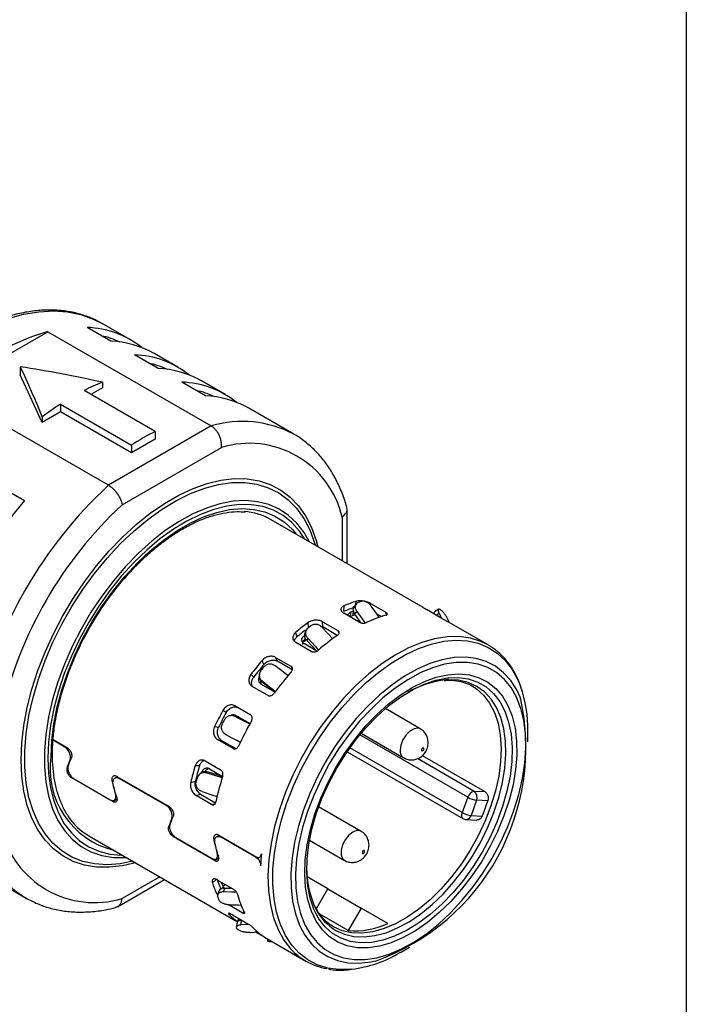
# Model space of a CAD drawing. Header units: millimetres. Extents: x 6 to 273, y 6 to 210.
# Tile 12 of 13: x 253 to 273, y 157 to 186. Entities that reach past the tile are written whole.
import ezdxf

# ---------------------------------------------------------------- set-up
doc = ezdxf.new("R2010")
doc.units = ezdxf.units.MM
doc.linetypes.add('SLD-Solid', pattern=[0])
doc.layers.add('TEXT', color=140, linetype='SLD-Solid', lineweight=25)

msp = doc.modelspace()

# ---------------------------------------------------------------- linework, layer by layer
for p, q in [((255.576, 177.094), (255.596, 177.083)), ((256.444, 176.593), (255.596, 177.083)), ((250.91, 175.066), (253.979, 176.838)), ((253.979, 176.838), (258.858, 174.021)), ((255.857, 176.555), (255.15, 176.963)), ((257.859, 175.777), (257.151, 176.185)), ((257.271, 175.739), (256.564, 176.147)), ((253.152, 175.789), (253.152, 175.544)), ((253.809, 174.127), (253.152, 175.544)), ((255.606, 175.326), (255.606, 175.164)), ((258.685, 174.922), (257.978, 175.33)), ((259.273, 174.96), (258.566, 175.368)), ((255.789, 172.249), (250.91, 175.066)), ((257.182, 173.857), (255.061, 175.082)), ((255.606, 175.164), (255.262, 174.966)), ((254.354, 174.442), (253.809, 174.127)), ((254.354, 174.674), (256.475, 173.449)), ((254.354, 174.674), (254.354, 174.442)), ((256.475, 173.217), (254.354, 174.442)), ((261.323, 173.776), (259.98, 174.552)), ((253.809, 174.289), (253.809, 174.127)), ((258.858, 174.021), (255.789, 172.249)), ((257.182, 173.857), (257.182, 173.625)), ((257.182, 173.625), (256.475, 173.217)), ((256.192, 171.666), (259.162, 173.38)), ((256.475, 173.449), (256.475, 173.217)), ((252.568, 172.207), (253.275, 171.799)), ((262.915, 169.913), (262.915, 171.543)), ((265.184, 168.603), (260.65, 171.221)), ((262.768, 171.298), (262.768, 169.998)), ((262.819, 168.646), (262.809, 168.477)), ((263.195, 168.709), (263.129, 168.624)), ((263.172, 168.679), (263.195, 168.786)), ((263.604, 168.679), (263.613, 168.722)), ((263.613, 168.722), (264.072, 168.456)), ((265.75, 168.275), (265.291, 168.541)), ((265.652, 168.553), (265.526, 168.468)), ((263.279, 168.16), (262.819, 168.425)), ((263.02, 168.456), (263.008, 168.327)), ((263.092, 168.358), (263.116, 168.492)), ((263.167, 168.373), (263.092, 168.358)), ((263.148, 168.401), (263.211, 168.482)), ((263.944, 168.328), (263.798, 168.413)), ((264.093, 168.382), (264.072, 168.456)), ((265.582, 168.372), (265.667, 168.429)), ((265.667, 168.429), (265.73, 168.287)), ((261.766, 167.995), (261.756, 168.151)), ((262.126, 168.042), (262.189, 168.017)), ((262.179, 168.174), (262.639, 167.909)), ((262.189, 168.017), (262.179, 168.174)), ((262.624, 167.766), (262.189, 168.017)), ((263.17, 168.223), (263.282, 168.208)), ((267.132, 167.479), (265.897, 168.192)), ((265.971, 168.149), (265.946, 168.207)), ((261.379, 167.856), (261.418, 167.722)), ((261.635, 167.755), (261.66, 167.65)), ((261.705, 167.926), (261.672, 167.862)), ((261.718, 167.609), (261.749, 167.669)), ((261.845, 167.289), (261.386, 167.554)), ((262.014, 167.293), (261.639, 167.51)), ((267.132, 167.479), (267.107, 167.493)), ((260.779, 167.109), (261.238, 166.844)), ((260.836, 166.993), (260.779, 167.109)), ((260.433, 166.899), (260.375, 167.015)), ((261.28, 166.737), (260.836, 166.993)), ((261.238, 166.844), (261.278, 166.794)), ((260.044, 166.603), (260.127, 166.519)), ((260.301, 166.603), (260.298, 166.573)), ((260.541, 165.976), (260.081, 166.241)), ((260.339, 166.342), (260.372, 166.383)), ((260.758, 166.069), (260.36, 166.298)), ((260.393, 166.358), (260.396, 166.387)), ((266.658, 166.251), (266.745, 166.197)), ((259.567, 165.663), (260.026, 165.398)), ((259.665, 165.603), (259.567, 165.663)), ((260.039, 165.387), (259.665, 165.603)), ((259.304, 165.464), (259.206, 165.525)), ((259.543, 165.358), (259.529, 165.362)), ((259.593, 165.338), (259.541, 165.353)), ((259.579, 165.342), (259.593, 165.338)), ((259.617, 165.367), (260.017, 165.136)), ((259.657, 165.305), (259.674, 165.336)), ((265.104, 164.975), (264.06, 165.578)), ((258.96, 165.045), (259.078, 165.021)), ((266.521, 162.93), (263.295, 164.793)), ((263.335, 164.841), (264.604, 164.109)), ((268.319, 164.589), (268.319, 164.902)), ((254.487, 164.432), (254.132, 164.637)), ((254.133, 164.654), (254.559, 164.408)), ((259.508, 164.387), (259.049, 164.652)), ((259.049, 164.652), (259.166, 164.628)), ((259.166, 164.628), (259.591, 164.383)), ((259.726, 164.57), (259.631, 164.625)), ((266.353, 162.474), (263, 164.409)), ((259.56, 164.374), (259.508, 164.387)), ((262.918, 164.291), (266.377, 162.294)), ((267.04, 163.09), (265.164, 164.173)), ((254.64, 164.055), (254.664, 164.066)), ((258.506, 163.868), (258.378, 163.866)), ((258.678, 164.018), (259.138, 163.752)), ((266.713, 163.106), (265.018, 164.085)), ((254.575, 163.812), (254.544, 163.797)), ((256.057, 163.543), (255.987, 163.509)), ((256.04, 163.554), (257.6, 162.653)), ((258.51, 163.623), (258.478, 163.584)), ((258.733, 163.655), (258.764, 163.692)), ((258.807, 163.781), (259.199, 163.555)), ((258.982, 163.614), (258.997, 163.671)), ((255.914, 162.802), (254.691, 163.507)), ((254.76, 163.482), (255.841, 162.858)), ((255.894, 163.404), (255.928, 163.42)), ((257.528, 162.677), (256.109, 163.496)), ((258.248, 163.376), (258.385, 163.416)), ((256.004, 163.036), (255.993, 163.03)), ((258.403, 162.984), (258.54, 163.024)), ((258.862, 162.719), (258.403, 162.984)), ((258.54, 163.024), (258.986, 162.767)), ((267.04, 163.09), (266.713, 163.106)), ((256.042, 162.863), (255.914, 162.802)), ((255.956, 162.841), (256.043, 162.882)), ((256.039, 162.88), (256.043, 162.878)), ((263.337, 161.913), (262.067, 162.645)), ((266.521, 162.93), (266.353, 162.474)), ((266.787, 162.842), (266.618, 162.386)), ((267.124, 162.825), (266.787, 162.842)), ((266.618, 162.386), (266.955, 162.369)), ((257.616, 162.057), (257.585, 162.042)), ((257.681, 162.3), (257.704, 162.311)), ((266.467, 162.268), (266.794, 162.251)), ((255.2, 161.781), (259.645, 159.215)), ((259.098, 161.788), (259.018, 161.75)), ((259.08, 161.798), (260.203, 161.15)), ((258.954, 161.046), (257.732, 161.752)), ((257.801, 161.727), (258.882, 161.103)), ((258.935, 161.649), (258.969, 161.665)), ((260.202, 161.134), (259.15, 161.741)), ((261.793, 161.649), (262.837, 161.047)), ((259.045, 161.28), (259.033, 161.275)), ((259.097, 161.115), (258.954, 161.046)), ((258.997, 161.085), (259.082, 161.126)), ((260.222, 161.143), (260.202, 161.134)), ((260.301, 161.14), (260.352, 161.164)), ((251.981, 160.695), (253.324, 159.92)), ((256.053, 159.658), (257.465, 160.473)), ((257.319, 160.558), (256.192, 159.908)), ((259.004, 160.476), (258.892, 160.379)), ((259.047, 160.459), (259.506, 160.194)), ((259.174, 160.346), (259.167, 160.39)), ((259.201, 160.371), (259.174, 160.346)), ((259.208, 160.26), (259.272, 160.329)), ((262.34, 160.199), (261.722, 160.557)), ((259.084, 160.129), (259.047, 160.011)), ((259.239, 160.204), (259.208, 160.26)), ((259.228, 160.106), (259.263, 160.217)), ((259.263, 160.217), (259.474, 160.213)), ((261.998, 159.605), (262.34, 160.199)), ((262.34, 160.199), (263.34, 159.622)), ((259.782, 159.479), (259.359, 159.723)), ((259.428, 159.451), (259.401, 159.415)), ((259.489, 159.421), (259.949, 159.155)), ((259.844, 159.5), (259.782, 159.479)), ((262.952, 158.948), (262.106, 159.437)), ((263.34, 159.622), (262.952, 158.948)), ((264.131, 159.165), (263.34, 159.622)), ((259.628, 159.192), (259.606, 159.048)), ((259.647, 159.219), (259.694, 159.302)), ((259.741, 159.116), (259.762, 159.253)), ((259.762, 159.253), (259.778, 159.254)), ((260.02, 158.894), (260.262, 158.911)), ((260.467, 158.741), (260.183, 158.906)), ((260.517, 158.712), (261.682, 158.039)), ((260.534, 158.702), (260.535, 158.641)), ((264.508, 158.299), (264.778, 158.456))]:
    msp.add_line(p, q)
at = {"flags": 128}
for points in [[(252.788, 177.228), (253.253, 177.357), (253.705, 177.433), (254.143, 177.458), (254.562, 177.429), (254.96, 177.348), (255.333, 177.216), (255.576, 177.094)], [(253.179, 164.047), (253.199, 164.552), (253.26, 165.077), (253.361, 165.616), (253.501, 166.164), (253.679, 166.716), (253.893, 167.268), (254.141, 167.814), (254.421, 168.349), (254.731, 168.869), (255.068, 169.369), (255.428, 169.844), (255.808, 170.291), (256.206, 170.704), (256.617, 171.08), (257.037, 171.416), (257.463, 171.709), (257.891, 171.957), (258.317, 172.156), (258.738, 172.305), (259.149, 172.403), (259.546, 172.448), (259.927, 172.441), (260.287, 172.382), (260.623, 172.271), (260.933, 172.108), (261.213, 171.897), (261.462, 171.637), (261.676, 171.333), (261.854, 170.986), (261.994, 170.599), (262.043, 170.416)], [(256.52, 161.019), (256.14, 160.944), (255.748, 160.915), (255.374, 160.939), (255.022, 161.016), (254.696, 161.146), (254.397, 161.327), (254.129, 161.557), (253.895, 161.835), (253.697, 162.157), (253.535, 162.521), (253.413, 162.924), (253.331, 163.361), (253.29, 163.828), (253.29, 164.322), (253.331, 164.837), (253.413, 165.369), (253.535, 165.912), (253.697, 166.463), (253.895, 167.014), (254.129, 167.563), (254.397, 168.102), (254.696, 168.627), (255.022, 169.134), (255.374, 169.618), (255.748, 170.073), (256.14, 170.497), (256.546, 170.884), (256.964, 171.231), (257.388, 171.536), (257.815, 171.795), (258.242, 172.005), (258.663, 172.165), (259.075, 172.273), (259.475, 172.329), (259.858, 172.332), (260.221, 172.281), (260.561, 172.177), (260.874, 172.022), (261.157, 171.816), (261.409, 171.562), (261.625, 171.261), (261.805, 170.918), (261.947, 170.534), (261.969, 170.459)], [(261.779, 170.569), (261.629, 170.835), (261.414, 171.117), (261.165, 171.352), (260.885, 171.539), (260.576, 171.676), (260.242, 171.76), (259.885, 171.792), (259.509, 171.771), (259.119, 171.697), (258.717, 171.571), (258.309, 171.394), (257.897, 171.169), (257.486, 170.896), (257.08, 170.579), (256.684, 170.221), (256.3, 169.826), (255.934, 169.397), (255.588, 168.94), (255.265, 168.457), (254.971, 167.955), (254.706, 167.437), (254.474, 166.91), (254.277, 166.379), (254.117, 165.848), (253.995, 165.323), (253.914, 164.81), (253.873, 164.313), (253.873, 163.837), (253.914, 163.388), (253.995, 162.969), (254.117, 162.584), (254.277, 162.238), (254.474, 161.934), (254.706, 161.675), (254.971, 161.463), (255.265, 161.301), (255.588, 161.191), (255.934, 161.132), (256.3, 161.127), (256.33, 161.129)], [(261.653, 170.642), (261.493, 170.881), (261.265, 171.136), (261.005, 171.344), (260.715, 171.502), (260.399, 171.611), (260.059, 171.668), (259.7, 171.674), (259.323, 171.627), (258.934, 171.529), (258.535, 171.38), (258.132, 171.182), (257.728, 170.937), (257.326, 170.647), (256.932, 170.316), (256.549, 169.945), (256.18, 169.54), (255.83, 169.105), (255.501, 168.642), (255.198, 168.158), (254.923, 167.657), (254.679, 167.144), (254.468, 166.624), (254.292, 166.101), (254.154, 165.583), (254.054, 165.072), (253.994, 164.576), (253.974, 164.098)], [(254.071, 164.154), (254.091, 164.628), (254.152, 165.121), (254.253, 165.628), (254.392, 166.142), (254.569, 166.66), (254.781, 167.176), (255.026, 167.684), (255.303, 168.179), (255.607, 168.656), (255.936, 169.111), (256.287, 169.538), (256.656, 169.934), (257.038, 170.293), (257.431, 170.614), (257.83, 170.891), (258.231, 171.122), (258.63, 171.306), (259.023, 171.439), (259.406, 171.522), (259.775, 171.552), (260.125, 171.53), (260.455, 171.455), (260.759, 171.329), (261.035, 171.153), (261.281, 170.928), (261.399, 170.788)], [(263.88, 168.295), (263.774, 168.448), (263.638, 168.642)], [(263.328, 168.141), (263.282, 168.207), (263.148, 168.401)], [(263.211, 168.482), (263.383, 168.235), (263.451, 168.137)], [(262.495, 167.663), (262.342, 167.826), (262.176, 168.003)], [(267.107, 167.493), (266.913, 167.586), (266.599, 167.684), (266.262, 167.731), (265.905, 167.724), (265.532, 167.665), (265.147, 167.553), (264.754, 167.391), (264.357, 167.18), (263.961, 166.922), (263.57, 166.62), (263.188, 166.277), (262.818, 165.896), (262.466, 165.483), (262.134, 165.04), (261.826, 164.573), (261.545, 164.088), (261.295, 163.587), (261.078, 163.079), (260.896, 162.566), (260.751, 162.056), (260.645, 161.554), (260.579, 161.064), (260.553, 160.592), (260.569, 160.143), (260.625, 159.721), (260.721, 159.332), (260.856, 158.98), (261.029, 158.667), (261.175, 158.47)], [(261.591, 167.569), (261.629, 167.596), (261.702, 167.646)], [(261.749, 167.669), (261.959, 167.444), (262.067, 167.329)], [(262.01, 167.296), (261.883, 167.432), (261.718, 167.609)], [(261.811, 164.258), (262.103, 164.73), (262.42, 165.18), (262.759, 165.604), (263.116, 165.997), (263.489, 166.356), (263.872, 166.675), (264.262, 166.953), (264.654, 167.185), (265.045, 167.37), (265.43, 167.506), (265.806, 167.59), (266.167, 167.623), (266.511, 167.603), (266.834, 167.532), (267.132, 167.409), (267.403, 167.236), (267.642, 167.016), (267.849, 166.749), (268.02, 166.44), (268.1, 166.246)], [(268.093, 165.896), (267.983, 166.135), (267.805, 166.415), (267.592, 166.652), (267.348, 166.842), (267.074, 166.984), (266.775, 167.075), (266.452, 167.115), (266.111, 167.104), (265.755, 167.04), (265.387, 166.926), (265.013, 166.762), (264.636, 166.55), (264.261, 166.293), (263.891, 165.993), (263.532, 165.654), (263.187, 165.28), (262.859, 164.875), (262.554, 164.444), (262.273, 163.991)], [(261.156, 166.561), (260.965, 166.706), (260.772, 166.854)], [(267.253, 161.116), (267.501, 161.58), (267.719, 162.055), (267.902, 162.535), (268.05, 163.015), (268.159, 163.49), (268.229, 163.953), (268.259, 164.399), (268.249, 164.824), (268.199, 165.221), (268.109, 165.587), (267.981, 165.917), (267.815, 166.207), (267.614, 166.453), (267.381, 166.654), (267.117, 166.806), (266.827, 166.908), (266.513, 166.958), (266.179, 166.957), (265.829, 166.903), (265.468, 166.798), (265.098, 166.643), (264.726, 166.44), (264.354, 166.191), (263.988, 165.898), (263.632, 165.566), (263.29, 165.199), (262.965, 164.8), (262.663, 164.374), (262.385, 163.926), (262.137, 163.462), (261.919, 162.987), (261.736, 162.507), (261.589, 162.027), (261.479, 161.552), (261.409, 161.089), (261.379, 160.643), (261.389, 160.218), (261.439, 159.821), (261.529, 159.455), (261.658, 159.125), (261.823, 158.836), (262.024, 158.589), (262.257, 158.388), (262.521, 158.236), (262.811, 158.134), (263.125, 158.084), (263.459, 158.085), (263.809, 158.139), (264.17, 158.244), (264.54, 158.399), (264.912, 158.602), (265.284, 158.851), (265.65, 159.144), (266.006, 159.476), (266.348, 159.843), (266.673, 160.242), (266.975, 160.668), (267.253, 161.116)], [(262.578, 163.815), (262.848, 164.25), (263.144, 164.661), (263.461, 165.045), (263.797, 165.396), (264.145, 165.709), (264.503, 165.981), (264.864, 166.207), (265.225, 166.386), (265.581, 166.514), (265.927, 166.59), (266.258, 166.613), (266.571, 166.583), (266.86, 166.5), (267.124, 166.365), (267.357, 166.18), (267.557, 165.947), (267.721, 165.669), (267.847, 165.351), (267.934, 164.995), (267.981, 164.607), (267.986, 164.193), (267.95, 163.756), (267.873, 163.303), (267.756, 162.84), (267.601, 162.373), (267.41, 161.908), (267.185, 161.45), (266.929, 161.007), (266.645, 160.584), (266.338, 160.185), (266.011, 159.818), (265.669, 159.485), (265.315, 159.192), (264.955, 158.942), (264.593, 158.739), (264.234, 158.586), (263.883, 158.483), (263.544, 158.434), (263.221, 158.437), (262.919, 158.494), (262.643, 158.603), (262.394, 158.764), (262.177, 158.973), (261.995, 159.229), (261.849, 159.527), (261.742, 159.865), (261.675, 160.237), (261.649, 160.639), (261.665, 161.066), (261.722, 161.511), (261.819, 161.97), (261.955, 162.436), (262.128, 162.902), (262.337, 163.364), (262.578, 163.815)], [(262, 159.431), (261.925, 159.589), (261.812, 159.916), (261.74, 160.278), (261.709, 160.67), (261.719, 161.088), (261.771, 161.526), (261.864, 161.978), (261.995, 162.437), (262.165, 162.898), (262.37, 163.354), (262.607, 163.798), (262.874, 164.226), (263.166, 164.632), (263.48, 165.009), (263.812, 165.353), (264.157, 165.658), (264.51, 165.922), (264.867, 166.14), (265.223, 166.309), (265.572, 166.428), (265.911, 166.494), (265.963, 166.499)], [(265.963, 166.499), (266.235, 166.506), (266.538, 166.465), (266.818, 166.371), (267.071, 166.225), (267.292, 166.03), (267.48, 165.787), (267.631, 165.501), (267.743, 165.174), (267.815, 164.812), (267.846, 164.419), (267.836, 164.001), (267.784, 163.564), (267.692, 163.112), (267.56, 162.653), (267.39, 162.192), (267.186, 161.736), (266.948, 161.291)], [(260.764, 166.073), (260.587, 166.209), (260.393, 166.358)], [(260.396, 166.387), (260.642, 166.198), (260.779, 166.092)], [(266.745, 166.197), (266.778, 166.174), (266.993, 165.982), (267.174, 165.744), (267.319, 165.463), (267.426, 165.142), (267.492, 164.787), (267.518, 164.401), (267.502, 163.991), (267.446, 163.562), (267.349, 163.121), (267.214, 162.673), (267.042, 162.225), (266.835, 161.783), (266.596, 161.353), (266.33, 160.941), (266.038, 160.554), (265.727, 160.196), (265.399, 159.872), (265.06, 159.588), (264.714, 159.347), (264.366, 159.152), (264.022, 159.007), (263.685, 158.912), (263.361, 158.871), (263.054, 158.882), (262.769, 158.946), (262.509, 159.063)], [(262.579, 158.954), (262.838, 158.838), (263.121, 158.772), (263.426, 158.759), (263.748, 158.797), (264.082, 158.886), (264.424, 159.026), (264.77, 159.214), (265.115, 159.448), (265.454, 159.724), (265.782, 160.04), (266.096, 160.39), (266.391, 160.77), (266.662, 161.174), (266.907, 161.598), (267.121, 162.035), (267.303, 162.48), (267.449, 162.927), (267.558, 163.369), (267.628, 163.801), (267.658, 164.216), (267.648, 164.61), (267.598, 164.977), (267.509, 165.311), (267.381, 165.608), (267.217, 165.865), (267.018, 166.078), (266.788, 166.244), (266.529, 166.36), (266.246, 166.426), (265.941, 166.44), (265.863, 166.435)], [(260.012, 165.118), (259.796, 165.23), (259.579, 165.342)], [(259.593, 165.338), (259.869, 165.196), (260.013, 165.121)], [(265.105, 164.975), (265.031, 164.997), (264.916, 164.979), (264.793, 164.908), (264.678, 164.793), (264.584, 164.648), (264.522, 164.489), (264.501, 164.338)], [(259.301, 164.798), (259.576, 164.654), (259.732, 164.572)], [(265.208, 164.378), (265.205, 164.392), (265.198, 164.401), (265.186, 164.403), (265.173, 164.399), (265.159, 164.388), (265.148, 164.372), (265.14, 164.355), (265.137, 164.338), (265.14, 164.323), (265.148, 164.315), (265.159, 164.312), (265.173, 164.317), (265.186, 164.328), (265.198, 164.344), (265.205, 164.361), (265.208, 164.378)], [(263.058, 157.793), (263.025, 157.79), (262.672, 157.783), (262.338, 157.829), (262.027, 157.926), (261.743, 158.074), (261.487, 158.271), (261.264, 158.515), (261.075, 158.803), (260.923, 159.132), (260.808, 159.5), (260.733, 159.901), (260.697, 160.332), (260.702, 160.788), (260.748, 161.265), (260.833, 161.756), (260.957, 162.258), (261.119, 162.764), (261.317, 163.27), (261.548, 163.77), (261.811, 164.258)], [(256.594, 160.976), (256.206, 160.885), (255.808, 160.84), (255.428, 160.846), (255.068, 160.906), (254.731, 161.017), (254.421, 161.179), (254.141, 161.391), (253.893, 161.651), (253.679, 161.955), (253.501, 162.302), (253.361, 162.688), (253.26, 163.111), (253.199, 163.565), (253.179, 164.047)], [(253.974, 164.098), (253.994, 163.643), (254.054, 163.216), (254.154, 162.821), (254.292, 162.462), (254.468, 162.142), (254.679, 161.865), (254.923, 161.634), (255.198, 161.45), (255.501, 161.316), (255.83, 161.233), (256.18, 161.202), (256.203, 161.202)], [(262.273, 163.991), (262.021, 163.522), (261.801, 163.042), (261.613, 162.556), (261.462, 162.07), (261.349, 161.589), (261.274, 161.119), (261.239, 160.665), (261.244, 160.233), (261.289, 159.827), (261.373, 159.451), (261.497, 159.111), (261.657, 158.81), (261.853, 158.55), (262.081, 158.337), (262.341, 158.17), (262.628, 158.054), (262.939, 157.988), (263.271, 157.974), (263.621, 158.012), (263.762, 158.041)], [(259.187, 163.511), (258.965, 163.581), (258.733, 163.655)], [(258.764, 163.692), (259.059, 163.599), (259.199, 163.554)], [(258.584, 163.099), (258.879, 163.004), (259.038, 162.953)], [(266.353, 162.474), (266.342, 162.438), (266.336, 162.403), (266.336, 162.371), (266.341, 162.343), (266.352, 162.319), (266.367, 162.301), (266.377, 162.294)], [(263.087, 161.888), (262.966, 161.794), (262.859, 161.661), (262.78, 161.507), (262.738, 161.35), (262.738, 161.208), (262.78, 161.099), (262.836, 161.047)], [(266.948, 161.291), (266.682, 160.863), (266.389, 160.458), (266.075, 160.081), (265.743, 159.737), (265.398, 159.432), (265.045, 159.168), (264.688, 158.95), (264.333, 158.781), (263.983, 158.662), (263.644, 158.596), (263.321, 158.584), (263.017, 158.625), (262.737, 158.719), (262.484, 158.864), (262.263, 159.06), (262.076, 159.303), (262, 159.431)], [(263.405, 161.255), (263.418, 161.266), (263.43, 161.282), (263.437, 161.299), (263.44, 161.317), (263.437, 161.331), (263.43, 161.339), (263.418, 161.342), (263.405, 161.337), (263.391, 161.326), (263.38, 161.311), (263.372, 161.293), (263.369, 161.276), (263.372, 161.262), (263.38, 161.253), (263.391, 161.251), (263.405, 161.255)], [(259.606, 160.098), (259.46, 160.101), (259.228, 160.106)], [(259.377, 159.721), (259.672, 159.714), (259.762, 159.711)], [(259.982, 159.135), (259.958, 159.133), (259.741, 159.116)]]:
    msp.add_lwpolyline(points, dxfattribs=at)
for centre, radius, start, end in [((256.074, 169.666), 7.472, 106.2787, 133.7159), ((255.048, 174.171), 2.795, 51.6381, 87.9105), ((255.003, 174.075), 2.702, 65.271, 77.6532), ((255.74, 173.697), 2.861, 60.4281, 87.6505), ((256.462, 173.354), 2.795, 51.6381, 87.9105), ((256.418, 173.258), 2.702, 65.271, 77.6532), ((257.154, 172.88), 2.861, 60.4281, 87.6505), ((257.921, 169.435), 6.33, 111.4581, 116.8627), ((257.876, 172.538), 2.795, 51.6381, 87.9105), ((257.832, 172.442), 2.702, 65.271, 77.6532), ((258.568, 172.064), 2.861, 60.4281, 87.6505), ((259.163, 167.284), 8.817, 123.0552, 127.3881), ((259.791, 170.88), 3.276, 62.1145, 106.5393), ((260.592, 167.135), 7.538, 116.8927, 123.1019), ((259.991, 170.651), 2.852, 13.0998, 106.8894), ((264.726, 162.575), 13.171, 132.7302, 167.2698), ((263.789, 163.116), 13.636, 140.4467, 159.5533), ((264.618, 162.637), 12.349, 133.0212, 166.9788), ((259.697, 169.552), 1.921, 60.2847, 85.6994), ((264.288, 165.047), 3.735, 107.6428, 113.3358), ((264.362, 165.089), 3.877, 107.517, 113.4616), ((264.702, 164.986), 4.032, 109.8769, 111.1016), ((264.521, 167.005), 1.932, 50.3785, 52.3782), ((264.314, 164.96), 3.611, 109.7826, 111.196), ((264.37, 164.991), 3.718, 109.6978, 111.2808), ((265.136, 164.639), 3.877, 105.8669, 115.1117), ((265.57, 162.878), 6.508, 125.8821, 130.0908), ((265.963, 162.684), 6.769, 127.5529, 128.4199), ((265.507, 162.846), 6.363, 127.0529, 129.9844), ((266.343, 162.43), 6.504, 124.7134, 131.2594), ((267.073, 161.292), 8.809, 139.4859, 142.925), ((266.892, 161.394), 8.487, 139.5587, 142.8522), ((267.529, 161.032), 9.164, 140.8512, 141.5596), ((267.845, 160.846), 8.804, 138.5309, 143.8799), ((266.16, 163.628), 2.823, 96.0361, 120.4295), ((264.508, 164.971), 3.812, 358.9642, 19.5442), ((261.489, 164.416), 6.769, 289.6234, 12.6308), ((267.414, 161.02), 9.363, 151.2407, 154.5428), ((267.217, 161.134), 9.02, 151.3106, 154.473), ((267.888, 160.746), 9.74, 152.5516, 153.2319), ((268.187, 160.575), 9.357, 150.3239, 155.4597), ((256.545, 163.779), 2.503, 171.3844, 256.2314), ((264.737, 164.306), 0.238, 172.5073, 235.962), ((265.847, 161.612), 7.802, 163.2038, 166.9331), ((265.704, 161.706), 7.516, 163.2827, 166.8542), ((266.621, 161.167), 7.797, 162.1683, 167.9687), ((266.262, 161.359), 8.115, 164.6843, 165.4526), ((266.756, 162.867), 0.243, 100.2085, 164.9789), ((266.584, 162.928), 0.221, 337.1947, 54.0853), ((266.869, 163.536), 0.698, 240.1537, 263.2681), ((260.843, 164.889), 6.611, 337.5972, 341.8131), ((256.185, 163.458), 1.945, 213.9492, 239.5692), ((266.7, 163.079), 0.698, 240.1537, 263.2681), ((266.462, 162.43), 0.163, 271.8346, 344.1025), ((266.477, 162.468), 0.2, 240.0027, 267.1549), ((254.978, 162.632), 3.177, 192.7199, 238.6228), ((255.364, 162.636), 2.852, 193.0998, 286.8894), ((263.232, 161.699), 0.238, 63.7746, 127.517), ((266.15, 160.64), 5.821, 174.0885, 177.6039), ((264.491, 160.803), 2.783, 179.4869, 205.6592), ((261.633, 161.24), 2.874, 197.4419, 204.7012), ((261.668, 161.334), 2.768, 197.5955, 204.5476), ((261.761, 161.293), 2.754, 200.1049, 202.0382), ((262.411, 160.795), 2.875, 195.4282, 206.7149), ((261.852, 160.987), 2.987, 200.3236, 201.8194), ((260.681, 160.766), 1.861, 226.5285, 236.2284), ((263.4, 160.314), 1.588, 206.8131, 238.9014), ((263.144, 161.216), 2.276, 265.1608, 295.7041), ((260.865, 160.492), 1.932, 230.3785, 232.3782), ((261.46, 160.32), 1.865, 223.8435, 238.9134), ((260.826, 160.895), 2.281, 263.9952, 265.7856), ((262.618, 159.66), 1.871, 219.522, 260.702), ((262.587, 161.469), 3.706, 277.3075, 301.2152)]:
    msp.add_arc(centre, radius, start, end)
for points, knots in [([(255.571, 177.089), (255.513, 177.124), (255.344, 177.223), (255.038, 177.337), (254.66, 177.435), (254.261, 177.484), (253.845, 177.487), (253.415, 177.442), (252.972, 177.35), (252.521, 177.211), (252.063, 177.026), (251.603, 176.797), (251.142, 176.524), (250.686, 176.211), (250.235, 175.858), (249.794, 175.47), (249.365, 175.048), (248.95, 174.594), (248.552, 174.113), (248.173, 173.607), (247.816, 173.078), (247.483, 172.532), (247.176, 171.97), (246.897, 171.397), (246.648, 170.816), (246.43, 170.231), (246.244, 169.645), (246.093, 169.062), (245.977, 168.485), (245.897, 167.919), (245.857, 167.427), (245.853, 167.13), (245.851, 167.011)], [0, 0, 0, 0, 0.017675, 0.050904, 0.084172, 0.117589, 0.151231, 0.185122, 0.21924, 0.253537, 0.287957, 0.322447, 0.356968, 0.39149, 0.425996, 0.46048, 0.494942, 0.529381, 0.563802, 0.598209, 0.632605, 0.666995, 0.701385, 0.735778, 0.770178, 0.804592, 0.839023, 0.873476, 0.907956, 0.942466, 0.977008, 1, 1, 1, 1]), ([(262.906, 171.601), (262.886, 171.668), (262.822, 171.885), (262.685, 172.23), (262.482, 172.622), (262.244, 172.974), (261.973, 173.286), (261.67, 173.549), (261.453, 173.71), (261.332, 173.771), (261.329, 173.773)], [0, 0, 0, 0, 0.069758, 0.22766, 0.384673, 0.540094, 0.693661, 0.845402, 0.995678, 1, 1, 1, 1]), ([(254.607, 162.347), (254.587, 162.374), (254.504, 162.483), (254.39, 162.716), (254.267, 163.043), (254.18, 163.404), (254.127, 163.794), (254.109, 164.209), (254.127, 164.647), (254.18, 165.101), (254.268, 165.57), (254.39, 166.047), (254.546, 166.529), (254.734, 167.01), (254.952, 167.487), (255.199, 167.955), (255.471, 168.409), (255.767, 168.844), (256.083, 169.258), (256.416, 169.645), (256.763, 170.003), (257.122, 170.327), (257.487, 170.615), (257.856, 170.865), (258.225, 171.073), (258.59, 171.239), (258.949, 171.361), (259.296, 171.437), (259.609, 171.47), (259.796, 171.458), (259.879, 171.452)], [0, 0, 0, 0, 0.011856, 0.049249, 0.086377, 0.123326, 0.160175, 0.196981, 0.233777, 0.270581, 0.307403, 0.344246, 0.381111, 0.417995, 0.454892, 0.491798, 0.528708, 0.565615, 0.602514, 0.639399, 0.676264, 0.713105, 0.749918, 0.786699, 0.823452, 0.860183, 0.896908, 0.933653, 0.970467, 1, 1, 1, 1]), ([(262.768, 171.298), (262.813, 171.34), (262.901, 171.424), (262.931, 171.539), (262.905, 171.591), (262.901, 171.6)], [0, 0, 0, 0, 0.458217, 0.913382, 1, 1, 1, 1]), ([(263.148, 168.401), (263.132, 168.428), (263.102, 168.482), (263.1, 168.561), (263.111, 168.612), (263.13, 168.626), (263.13, 168.626)], [0, 0, 0, 0, 0.33193, 0.665857, 0.999599, 1, 1, 1, 1]), ([(263.211, 168.482), (263.203, 168.496), (263.186, 168.523), (263.171, 168.563), (263.165, 168.598), (263.164, 168.628), (263.168, 168.652), (263.174, 168.672), (263.185, 168.697), (263.207, 168.726), (263.236, 168.741), (263.25, 168.748)], [0, 0, 0, 0, 0.132928, 0.253291, 0.361095, 0.456334, 0.538978, 0.609042, 0.66651, 0.833124, 1, 1, 1, 1]), ([(263.638, 168.642), (263.629, 168.654), (263.61, 168.679), (263.562, 168.724), (263.493, 168.768), (263.42, 168.788), (263.366, 168.788), (263.343, 168.782), (263.331, 168.778)], [0, 0, 0, 0, 0.124416, 0.249599, 0.499389, 0.749052, 0.874631, 1, 1, 1, 1]), ([(265.189, 168.6), (265.189, 168.6), (265.189, 168.601), (265.224, 168.579), (265.268, 168.554), (265.291, 168.541)], [0, 0, 0, 0, 0.153254, 0.576511, 1, 1, 1, 1]), ([(265.667, 168.429), (265.662, 168.443), (265.651, 168.467), (265.643, 168.497), (265.64, 168.52), (265.641, 168.535), (265.644, 168.545), (265.648, 168.551), (265.657, 168.555), (265.672, 168.555), (265.691, 168.542), (265.701, 168.536)], [0, 0, 0, 0, 0.1334746, 0.2542021, 0.3621887, 0.4574282, 0.5398906, 0.6095887, 0.6665092, 0.8331475, 1, 1, 1, 1]), ([(262.951, 168.381), (262.954, 168.395), (262.96, 168.425), (262.999, 168.445), (263.02, 168.456)], [0, 0, 0, 0, 0.465929, 1, 1, 1, 1]), ([(265.528, 168.404), (265.527, 168.408), (265.517, 168.434), (265.518, 168.46), (265.529, 168.465), (265.533, 168.467)], [0, 0, 0, 0, 0.1057334, 0.6997172, 1, 1, 1, 1]), ([(265.75, 168.275), (265.767, 168.266), (265.801, 168.246), (265.856, 168.215), (265.884, 168.199), (265.896, 168.192)], [0, 0, 0, 0, 0.3684927, 0.7367257, 1, 1, 1, 1]), ([(265.946, 168.207), (265.94, 168.22), (265.928, 168.245), (265.899, 168.301), (265.856, 168.373), (265.81, 168.434), (265.776, 168.473), (265.761, 168.487), (265.753, 168.493)], [0, 0, 0, 0, 0.124416, 0.249599, 0.499389, 0.749052, 0.874631, 1, 1, 1, 1]), ([(261.749, 167.669), (261.738, 167.683), (261.718, 167.708), (261.698, 167.748), (261.686, 167.786), (261.682, 167.82), (261.682, 167.85), (261.686, 167.874), (261.695, 167.907), (261.714, 167.948), (261.742, 167.974), (261.756, 167.987)], [0, 0, 0, 0, 0.133041, 0.25348, 0.361321, 0.45656, 0.539167, 0.609155, 0.66651, 0.833129, 1, 1, 1, 1]), ([(262.176, 168.003), (262.165, 168.014), (262.142, 168.037), (262.086, 168.071), (262.008, 168.097), (261.929, 168.094), (261.873, 168.075), (261.849, 168.059), (261.837, 168.05)], [0, 0, 0, 0, 0.124416, 0.249599, 0.499389, 0.749052, 0.874631, 1, 1, 1, 1]), ([(261.34, 167.594), (261.345, 167.615), (261.356, 167.661), (261.396, 167.7), (261.418, 167.722)], [0, 0, 0, 0, 0.448993, 1, 1, 1, 1]), ([(261.639, 167.51), (261.628, 167.517), (261.606, 167.532), (261.575, 167.569), (261.557, 167.624), (261.573, 167.683), (261.603, 167.726), (261.624, 167.745), (261.635, 167.755)], [0, 0, 0, 0, 0.125872, 0.250574, 0.49999, 0.749352, 0.874768, 1, 1, 1, 1]), ([(261.598, 167.495), (261.594, 167.509), (261.584, 167.542), (261.607, 167.598), (261.642, 167.632), (261.66, 167.65)], [0, 0, 0, 0, 0.259847, 0.629697, 1, 1, 1, 1]), ([(261.718, 167.609), (261.698, 167.635), (261.659, 167.686), (261.647, 167.776), (261.653, 167.84), (261.672, 167.863), (261.673, 167.864)], [0, 0, 0, 0, 0.32723, 0.65643, 0.985447, 1, 1, 1, 1]), ([(262.676, 167.824), (262.676, 167.827), (262.67, 167.857), (262.654, 167.884), (262.639, 167.909)], [0, 0, 0, 0, 0.109006, 1, 1, 1, 1]), ([(268.09, 166.28), (268.054, 166.372), (267.973, 166.579), (267.805, 166.859), (267.596, 167.12), (267.363, 167.336), (267.188, 167.441), (267.105, 167.492)], [0, 0, 0, 0, 0.173632, 0.386922, 0.598471, 0.808028, 1, 1, 1, 1]), ([(260.772, 166.854), (260.758, 166.863), (260.731, 166.882), (260.67, 166.905), (260.588, 166.913), (260.509, 166.888), (260.455, 166.853), (260.433, 166.829), (260.423, 166.817)], [0, 0, 0, 0, 0.124416, 0.249599, 0.499389, 0.749052, 0.874631, 1, 1, 1, 1]), ([(260.089, 166.236), (260.077, 166.27), (260.055, 166.33), (260.074, 166.433), (260.109, 166.49), (260.127, 166.519)], [0, 0, 0, 0, 0.378674, 0.68914, 1, 1, 1, 1]), ([(260.36, 166.298), (260.339, 166.315), (260.297, 166.348), (260.274, 166.427), (260.276, 166.494), (260.296, 166.528), (260.3, 166.535)], [0, 0, 0, 0, 0.306262, 0.612575, 0.91882, 1, 1, 1, 1]), ([(260.393, 166.358), (260.37, 166.381), (260.323, 166.426), (260.296, 166.519), (260.292, 166.588), (260.306, 166.616), (260.307, 166.617)], [0, 0, 0, 0, 0.330842, 0.663674, 0.996322, 1, 1, 1, 1]), ([(260.396, 166.387), (260.383, 166.399), (260.358, 166.42), (260.331, 166.459), (260.314, 166.497), (260.304, 166.532), (260.3, 166.563), (260.3, 166.59), (260.303, 166.627), (260.316, 166.676), (260.34, 166.711), (260.352, 166.729)], [0, 0, 0, 0, 0.13349, 0.254227, 0.362219, 0.457459, 0.539916, 0.609604, 0.666509, 0.833148, 1, 1, 1, 1]), ([(260.355, 166.304), (260.344, 166.328), (260.33, 166.363), (260.34, 166.404), (260.343, 166.416)], [0, 0, 0, 0, 0.70168, 1, 1, 1, 1]), ([(265.818, 166.417), (265.853, 166.421), (265.984, 166.436), (266.193, 166.417), (266.439, 166.358), (266.62, 166.283), (266.71, 166.215), (266.734, 166.197)], [0, 0, 0, 0, 0.097569, 0.361982, 0.629878, 0.90258, 1, 1, 1, 1]), ([(259.579, 165.342), (259.565, 165.349), (259.535, 165.362), (259.471, 165.373), (259.389, 165.365), (259.316, 165.324), (259.27, 165.278), (259.253, 165.25), (259.245, 165.236)], [0, 0, 0, 0, 0.124416, 0.249599, 0.499389, 0.749052, 0.874631, 1, 1, 1, 1]), ([(259.617, 165.367), (259.589, 165.377), (259.533, 165.397), (259.463, 165.386), (259.434, 165.364), (259.433, 165.363)], [0, 0, 0, 0, 0.487422, 0.974918, 1, 1, 1, 1]), ([(259.596, 165.346), (259.607, 165.347), (259.642, 165.352), (259.672, 165.337), (259.694, 165.327)], [0, 0, 0, 0, 0.291449, 1, 1, 1, 1]), ([(259.301, 164.798), (259.286, 164.806), (259.257, 164.824), (259.224, 164.857), (259.2, 164.892), (259.183, 164.925), (259.173, 164.956), (259.168, 164.983), (259.164, 165.021), (259.167, 165.073), (259.184, 165.113), (259.192, 165.133)], [0, 0, 0, 0, 0.133295, 0.253903, 0.36183, 0.457069, 0.539591, 0.609409, 0.66651, 0.83314, 1, 1, 1, 1]), ([(265.34, 164.562), (265.336, 164.609), (265.328, 164.704), (265.264, 164.833), (265.186, 164.927), (265.122, 164.959), (265.101, 164.97)], [0, 0, 0, 0, 0.284678, 0.569416, 0.862107, 1, 1, 1, 1]), ([(254.64, 164.055), (254.661, 164.106), (254.656, 164.184), (254.597, 164.332), (254.544, 164.399), (254.487, 164.432)], [0, 0, 0, 0, 0.5, 0.5, 1, 1, 1, 1]), ([(264.607, 164.114), (264.627, 164.101), (264.688, 164.061), (264.807, 164.041), (264.941, 164.051), (265.061, 164.095), (265.166, 164.167), (265.257, 164.271), (265.325, 164.406), (265.335, 164.51), (265.34, 164.562)], [0, 0, 0, 0, 0.069373, 0.209365, 0.335614, 0.454887, 0.573585, 0.700631, 0.849977, 1, 1, 1, 1]), ([(258.506, 163.868), (258.522, 163.907), (258.552, 163.98), (258.611, 164.013), (258.639, 164.028)], [0, 0, 0, 0, 0.529342, 1, 1, 1, 1]), ([(255.93, 163.31), (255.912, 163.384), (255.923, 163.453), (255.994, 163.526), (256.052, 163.529), (256.109, 163.496)], [0, 0, 0, 0, 0.5, 0.5, 1, 1, 1, 1]), ([(256.029, 163.53), (256.029, 163.53), (256.028, 163.539), (256.031, 163.547), (256.033, 163.553)], [0, 0, 0, 0, 0.070581, 1, 1, 1, 1]), ([(258.733, 163.655), (258.717, 163.659), (258.686, 163.667), (258.622, 163.668), (258.545, 163.647), (258.484, 163.597), (258.45, 163.546), (258.44, 163.517), (258.435, 163.502)], [0, 0, 0, 0, 0.124416, 0.249599, 0.499389, 0.749052, 0.874631, 1, 1, 1, 1]), ([(258.51, 163.622), (258.532, 163.643), (258.575, 163.685), (258.669, 163.711), (258.732, 163.698), (258.764, 163.692)], [0, 0, 0, 0, 0.328379, 0.664926, 1, 1, 1, 1]), ([(258.661, 163.663), (258.673, 163.695), (258.696, 163.754), (258.742, 163.781), (258.764, 163.793)], [0, 0, 0, 0, 0.545834, 1, 1, 1, 1]), ([(258.584, 163.099), (258.568, 163.105), (258.537, 163.117), (258.498, 163.143), (258.467, 163.172), (258.444, 163.201), (258.428, 163.228), (258.417, 163.253), (258.405, 163.288), (258.397, 163.337), (258.404, 163.377), (258.407, 163.397)], [0, 0, 0, 0, 0.133103, 0.253583, 0.361446, 0.456685, 0.539271, 0.609217, 0.66651, 0.833132, 1, 1, 1, 1]), ([(255.841, 162.858), (255.899, 162.825), (255.951, 162.826), (256.009, 162.892), (256.014, 162.957), (255.993, 163.03)], [0, 0, 0, 0, 0.5, 0.5, 1, 1, 1, 1]), ([(256.033, 162.938), (256.05, 162.88), (256.047, 162.829), (256.002, 162.776), (255.96, 162.775), (255.914, 162.802)], [0, 0, 0, 0, 0.5, 0.5, 1, 1, 1, 1]), ([(257.681, 162.3), (257.702, 162.351), (257.696, 162.429), (257.638, 162.577), (257.584, 162.644), (257.528, 162.677)], [0, 0, 0, 0, 0.5, 0.5, 1, 1, 1, 1]), ([(258.988, 162.728), (258.974, 162.724), (258.933, 162.712), (258.89, 162.716), (258.862, 162.719)], [0, 0, 0, 0, 0.351599, 1, 1, 1, 1]), ([(266.955, 162.369), (266.942, 162.344), (266.914, 162.294), (266.852, 162.255), (266.811, 162.253), (266.794, 162.253)], [0, 0, 0, 0, 0.370351, 0.740496, 1, 1, 1, 1]), ([(257.732, 161.752), (257.686, 161.778), (257.639, 161.83), (257.581, 161.943), (257.571, 162.002), (257.585, 162.042)], [0, 0, 0, 0, 0.5, 0.5, 1, 1, 1, 1]), ([(258.97, 161.555), (258.952, 161.629), (258.964, 161.698), (259.035, 161.771), (259.095, 161.772), (259.15, 161.74)], [0, 0, 0, 0, 0.5, 0.5, 1, 1, 1, 1]), ([(259.07, 161.774), (259.07, 161.775), (259.069, 161.784), (259.071, 161.791), (259.074, 161.798)], [0, 0, 0, 0, 0.070581, 1, 1, 1, 1]), ([(263.572, 161.5), (263.568, 161.548), (263.56, 161.642), (263.496, 161.771), (263.418, 161.865), (263.354, 161.898), (263.333, 161.908)], [0, 0, 0, 0, 0.284589, 0.569238, 0.861838, 1, 1, 1, 1]), ([(262.839, 161.052), (262.86, 161.039), (262.921, 160.999), (263.039, 160.98), (263.173, 160.989), (263.293, 161.033), (263.398, 161.105), (263.489, 161.209), (263.558, 161.344), (263.567, 161.448), (263.572, 161.5)], [0, 0, 0, 0, 0.068923, 0.208982, 0.335292, 0.454623, 0.573379, 0.700486, 0.849905, 1, 1, 1, 1]), ([(258.882, 161.103), (258.939, 161.07), (258.992, 161.07), (259.05, 161.137), (259.054, 161.202), (259.033, 161.275)], [0, 0, 0, 0, 0.5, 0.5, 1, 1, 1, 1]), ([(260.203, 161.15), (260.24, 161.129), (260.278, 161.126), (260.335, 161.159), (260.355, 161.194), (260.359, 161.24)], [0, 0, 0, 0, 0.5, 0.5, 1, 1, 1, 1]), ([(260.202, 161.134), (260.239, 161.112), (260.274, 161.073), (260.322, 160.98), (260.335, 160.927), (260.333, 160.884)], [0, 0, 0, 0, 0.5, 0.5, 1, 1, 1, 1]), ([(259.228, 160.106), (259.213, 160.105), (259.183, 160.105), (259.129, 160.093), (259.074, 160.065), (259.046, 160.02), (259.042, 159.981), (259.048, 159.96), (259.051, 159.95)], [0, 0, 0, 0, 0.1244161, 0.2495993, 0.4993889, 0.7490524, 0.8746313, 1, 1, 1, 1]), ([(259.263, 160.217), (259.234, 160.216), (259.174, 160.212), (259.108, 160.177), (259.092, 160.142), (259.084, 160.125)], [0, 0, 0, 0, 0.339126, 0.680311, 1, 1, 1, 1]), ([(259.419, 160.214), (259.408, 160.224), (259.384, 160.245), (259.368, 160.267), (259.359, 160.279)], [0, 0, 0, 0, 0.4748288, 1, 1, 1, 1]), ([(259.506, 160.194), (259.518, 160.187), (259.531, 160.178), (259.543, 160.168), (259.555, 160.158), (259.567, 160.146), (259.578, 160.133), (259.59, 160.121), (259.6, 160.107), (259.609, 160.094), (259.618, 160.08), (259.625, 160.067), (259.631, 160.054), (259.635, 160.046), (259.637, 160.038), (259.64, 160.03)], [0, 0, 0, 0, 0.0000503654, 0.0000503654, 0.0000503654, 0.0001007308, 0.0001007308, 0.0001007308, 0.0001510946, 0.0001510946, 0.0001510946, 0.0002014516, 0.0002014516, 0.0002014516, 0.0002343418, 0.0002343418, 0.0002343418, 0.0002343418]), ([(253.319, 159.923), (253.431, 159.864), (253.658, 159.742), (254.03, 159.616), (254.423, 159.532), (254.834, 159.495), (255.261, 159.506), (255.65, 159.555), (255.899, 159.614), (255.998, 159.637)], [0, 0, 0, 0, 0.144462, 0.293068, 0.442164, 0.592422, 0.744267, 0.897825, 1, 1, 1, 1]), ([(256.192, 159.908), (256.178, 159.848), (256.149, 159.73), (256.065, 159.646), (256.007, 159.642), (255.997, 159.641)], [0, 0, 0, 0, 0.4583501, 0.9136465, 1, 1, 1, 1]), ([(259.377, 159.721), (259.36, 159.722), (259.328, 159.724), (259.282, 159.733), (259.242, 159.746), (259.208, 159.76), (259.18, 159.774), (259.159, 159.787), (259.132, 159.807), (259.1, 159.836), (259.086, 159.863), (259.079, 159.877)], [0, 0, 0, 0, 0.13334, 0.253979, 0.36192, 0.45716, 0.539667, 0.609454, 0.666509, 0.833142, 1, 1, 1, 1]), ([(259.489, 159.421), (259.461, 159.436), (259.405, 159.465), (259.368, 159.474), (259.37, 159.465), (259.37, 159.464)], [0, 0, 0, 0, 0.4648486, 0.9293917, 1, 1, 1, 1]), ([(259.37, 159.45), (259.372, 159.447), (259.379, 159.437), (259.391, 159.424), (259.401, 159.415)], [0.78, 0.78, 0.78, 0.78, 0.8571429, 1, 1, 1, 1]), ([(259.843, 159.502), (259.848, 159.493), (259.851, 159.484), (259.852, 159.478), (259.852, 159.471), (259.851, 159.466), (259.848, 159.463), (259.844, 159.459), (259.839, 159.458), (259.831, 159.459), (259.824, 159.46), (259.815, 159.463), (259.804, 159.468), (259.797, 159.471), (259.79, 159.474), (259.782, 159.479)], [0, 0, 0, 0, 0.0000503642, 0.0000503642, 0.0000503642, 0.0001007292, 0.0001007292, 0.0001007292, 0.0001510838, 0.0001510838, 0.0001510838, 0.000201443, 0.000201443, 0.000201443, 0.000234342, 0.000234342, 0.000234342, 0.000234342]), ([(262.509, 159.063), (262.474, 159.085), (262.367, 159.15), (262.209, 159.294), (262.064, 159.47), (261.997, 159.604), (261.973, 159.652)], [0, 0, 0, 0, 0.1616665, 0.4927453, 0.8209777, 1, 1, 1, 1]), ([(259.741, 159.116), (259.727, 159.115), (259.699, 159.112), (259.653, 159.1), (259.612, 159.077), (259.603, 159.047), (259.613, 159.022), (259.626, 159.009), (259.633, 159.003)], [0, 0, 0, 0, 0.124416, 0.249599, 0.499389, 0.749052, 0.874631, 1, 1, 1, 1]), ([(259.762, 159.253), (259.735, 159.249), (259.682, 159.242), (259.635, 159.216), (259.632, 159.195), (259.631, 159.187)], [0, 0, 0, 0, 0.366873, 0.735974, 1, 1, 1, 1]), ([(259.949, 159.155), (259.961, 159.148), (259.974, 159.14), (259.987, 159.131), (260.001, 159.122), (260.015, 159.112), (260.028, 159.102), (260.042, 159.092), (260.055, 159.082), (260.067, 159.072), (260.079, 159.062), (260.09, 159.053), (260.099, 159.044), (260.106, 159.038), (260.111, 159.033), (260.116, 159.028)], [0, 0, 0, 0, 0.0000503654, 0.0000503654, 0.0000503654, 0.0001007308, 0.0001007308, 0.0001007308, 0.0001510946, 0.0001510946, 0.0001510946, 0.0002014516, 0.0002014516, 0.0002014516, 0.0002343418, 0.0002343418, 0.0002343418, 0.0002343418]), ([(260.02, 158.894), (260.004, 158.893), (259.974, 158.891), (259.927, 158.893), (259.885, 158.897), (259.848, 158.902), (259.818, 158.908), (259.793, 158.914), (259.76, 158.924), (259.72, 158.938), (259.697, 158.953), (259.686, 158.961)], [0, 0, 0, 0, 0.1334746, 0.2542021, 0.3621887, 0.4574282, 0.5398906, 0.6095887, 0.6665092, 0.8331475, 1, 1, 1, 1]), ([(260.498, 158.723), (260.506, 158.718), (260.515, 158.713), (260.517, 158.712), (260.517, 158.712)], [0, 0, 0, 0, 0.885599, 1, 1, 1, 1]), ([(260.595, 158.666), (260.586, 158.665), (260.553, 158.659), (260.532, 158.648), (260.536, 158.635), (260.57, 158.63), (260.587, 158.627)], [0, 0, 0, 0, 0.124364, 0.416317, 0.708122, 1, 1, 1, 1]), ([(262.36, 157.802), (262.379, 157.797), (262.504, 157.769), (262.719, 157.759), (262.92, 157.776), (263.004, 157.784)], [0, 0, 0, 0, 0.09513, 0.620046, 1, 1, 1, 1])]:
    msp.add_open_spline(points, degree=3, knots=knots)
for points in [[(253.152, 175.789), (253.262, 175.552), (253.481, 175.066), (253.7, 174.553), (253.809, 174.289)], [(255.606, 175.326), (255.197, 175.417), (254.38, 175.585), (253.561, 175.725), (253.152, 175.789)], [(259.162, 173.38), (259.166, 173.413), (259.168, 173.482), (259.152, 173.591), (259.118, 173.7), (259.07, 173.802), (259.008, 173.893), (258.936, 173.968), (258.885, 174.006), (258.858, 174.021)], [(255.789, 172.249), (255.815, 172.234), (255.869, 172.198), (255.948, 172.126), (256.021, 172.042), (256.085, 171.949), (256.138, 171.851), (256.175, 171.755), (256.189, 171.694), (256.192, 171.666)], [(262.732, 168.547), (262.731, 168.536), (262.734, 168.515), (262.751, 168.482), (262.779, 168.452), (262.805, 168.433), (262.819, 168.425)], [(262.819, 168.646), (262.805, 168.64), (262.781, 168.627), (262.754, 168.603), (262.737, 168.576), (262.732, 168.557), (262.732, 168.547)], [(263.613, 168.722), (263.597, 168.731), (263.562, 168.748), (263.501, 168.771), (263.436, 168.788), (263.37, 168.799), (263.305, 168.802), (263.245, 168.799), (263.211, 168.791), (263.195, 168.786)], [(264.076, 168.368), (264.085, 168.371), (264.101, 168.377), (264.115, 168.39), (264.119, 168.405), (264.113, 168.422), (264.098, 168.44), (264.082, 168.451), (264.072, 168.456)], [(262.179, 168.174), (262.163, 168.183), (262.128, 168.199), (262.067, 168.215), (262.001, 168.221), (261.933, 168.218), (261.868, 168.205), (261.807, 168.182), (261.772, 168.162), (261.756, 168.151)], [(263.279, 168.16), (263.288, 168.155), (263.306, 168.146), (263.339, 168.137), (263.375, 168.132), (263.411, 168.131), (263.434, 168.133), (263.445, 168.135)], [(263.445, 168.135), (263.451, 168.136), (263.462, 168.139), (263.477, 168.143), (263.486, 168.147), (263.491, 168.149)], [(261.379, 167.856), (261.364, 167.843), (261.336, 167.815), (261.308, 167.768), (261.295, 167.719), (261.296, 167.67), (261.312, 167.625), (261.342, 167.585), (261.37, 167.563), (261.386, 167.554)], [(262.639, 167.776), (262.648, 167.782), (262.664, 167.796), (262.68, 167.82), (262.685, 167.845), (262.679, 167.869), (262.664, 167.891), (262.648, 167.903), (262.639, 167.909)], [(260.779, 167.109), (260.763, 167.118), (260.728, 167.133), (260.668, 167.143), (260.604, 167.141), (260.54, 167.126), (260.478, 167.1), (260.421, 167.063), (260.389, 167.032), (260.375, 167.015)], [(261.845, 167.289), (261.855, 167.284), (261.876, 167.275), (261.912, 167.269), (261.95, 167.271), (261.989, 167.281), (262.025, 167.297), (262.045, 167.311), (262.054, 167.319)], [(260.433, 166.899), (260.447, 166.916), (260.479, 166.947), (260.535, 166.984), (260.597, 167.01), (260.662, 167.025), (260.726, 167.027), (260.785, 167.017), (260.82, 167.002), (260.836, 166.993)], [(261.248, 166.676), (261.257, 166.685), (261.271, 166.705), (261.284, 166.738), (261.287, 166.77), (261.28, 166.8), (261.264, 166.825), (261.248, 166.838), (261.238, 166.844)], [(260.044, 166.603), (260.031, 166.585), (260.008, 166.548), (259.986, 166.488), (259.978, 166.428), (259.984, 166.369), (260.004, 166.317), (260.036, 166.273), (260.065, 166.25), (260.081, 166.241)], [(260.541, 165.976), (260.55, 165.97), (260.57, 165.963), (260.605, 165.96), (260.641, 165.967), (260.676, 165.982), (260.708, 166.005), (260.726, 166.025), (260.733, 166.035)], [(259.567, 165.663), (259.551, 165.673), (259.516, 165.687), (259.46, 165.693), (259.401, 165.686), (259.343, 165.664), (259.289, 165.629), (259.242, 165.582), (259.217, 165.545), (259.206, 165.525)], [(259.304, 165.464), (259.315, 165.484), (259.341, 165.521), (259.388, 165.568), (259.442, 165.603), (259.499, 165.625), (259.558, 165.633), (259.615, 165.626), (259.649, 165.612), (259.665, 165.603)], [(260.057, 165.207), (260.064, 165.219), (260.074, 165.243), (260.082, 165.281), (260.081, 165.318), (260.071, 165.351), (260.052, 165.379), (260.036, 165.393), (260.026, 165.398)], [(258.96, 165.045), (258.951, 165.025), (258.935, 164.982), (258.924, 164.916), (258.926, 164.849), (258.941, 164.786), (258.967, 164.73), (259.003, 164.684), (259.033, 164.661), (259.049, 164.652)], [(259.166, 164.628), (259.15, 164.637), (259.12, 164.66), (259.084, 164.707), (259.058, 164.763), (259.044, 164.826), (259.042, 164.892), (259.052, 164.959), (259.068, 165.001), (259.078, 165.021)], [(254.559, 164.408), (254.572, 164.401), (254.598, 164.381), (254.632, 164.342), (254.66, 164.295), (254.681, 164.243), (254.691, 164.192), (254.691, 164.144), (254.685, 164.117), (254.68, 164.106)], [(259.508, 164.387), (259.518, 164.381), (259.538, 164.374), (259.569, 164.372), (259.601, 164.381), (259.631, 164.4), (259.657, 164.427), (259.67, 164.449), (259.675, 164.461)], [(254.64, 164.055), (254.605, 163.967), (254.573, 163.881), (254.544, 163.797)], [(254.579, 163.846), (254.575, 163.833), (254.569, 163.805), (254.572, 163.756), (254.585, 163.703), (254.608, 163.649), (254.64, 163.597), (254.677, 163.549), (254.718, 163.51), (254.746, 163.49), (254.76, 163.482)], [(254.579, 163.846), (254.61, 163.931), (254.643, 164.017), (254.68, 164.106)], [(258.678, 164.018), (258.662, 164.027), (258.629, 164.041), (258.577, 164.046), (258.525, 164.037), (258.477, 164.013), (258.435, 163.975), (258.401, 163.926), (258.385, 163.887), (258.378, 163.866)], [(254.544, 163.797), (254.54, 163.786), (254.536, 163.76), (254.541, 163.714), (254.557, 163.665), (254.583, 163.616), (254.615, 163.571), (254.652, 163.533), (254.678, 163.515), (254.691, 163.507)], [(256.04, 163.554), (256.027, 163.561), (256, 163.572), (255.963, 163.574), (255.931, 163.561), (255.906, 163.536), (255.891, 163.5), (255.886, 163.455), (255.89, 163.421), (255.894, 163.404)], [(258.807, 163.781), (258.794, 163.789), (258.766, 163.8), (258.723, 163.805), (258.681, 163.797), (258.642, 163.777), (258.608, 163.746), (258.581, 163.705), (258.568, 163.673), (258.563, 163.656)], [(259.199, 163.554), (259.203, 163.566), (259.208, 163.592), (259.208, 163.631), (259.201, 163.67), (259.186, 163.704), (259.165, 163.733), (259.147, 163.747), (259.138, 163.752)], [(255.894, 163.404), (255.924, 163.278), (255.957, 163.153), (255.993, 163.03)], [(256.033, 162.938), (255.995, 163.06), (255.961, 163.184), (255.93, 163.31)], [(258.248, 163.376), (258.243, 163.356), (258.237, 163.313), (258.24, 163.247), (258.255, 163.181), (258.28, 163.118), (258.315, 163.063), (258.356, 163.016), (258.387, 162.994), (258.403, 162.984)], [(258.54, 163.024), (258.524, 163.033), (258.493, 163.056), (258.452, 163.102), (258.418, 163.158), (258.392, 163.22), (258.378, 163.286), (258.375, 163.353), (258.38, 163.395), (258.385, 163.416)], [(267.04, 163.09), (267.052, 163.083), (267.075, 163.064), (267.104, 163.026), (267.125, 162.98), (267.136, 162.928), (267.136, 162.875), (267.129, 162.841), (267.124, 162.825)], [(257.6, 162.653), (257.613, 162.645), (257.638, 162.626), (257.673, 162.587), (257.701, 162.539), (257.721, 162.488), (257.732, 162.437), (257.732, 162.389), (257.725, 162.362), (257.72, 162.35)], [(258.862, 162.719), (258.872, 162.714), (258.891, 162.706), (258.919, 162.705), (258.946, 162.713), (258.968, 162.732), (258.986, 162.758), (258.993, 162.78), (258.995, 162.792)], [(257.62, 162.091), (257.65, 162.175), (257.684, 162.262), (257.72, 162.35)], [(257.681, 162.3), (257.646, 162.212), (257.614, 162.126), (257.585, 162.042)], [(257.62, 162.091), (257.615, 162.078), (257.61, 162.05), (257.613, 162.001), (257.626, 161.948), (257.649, 161.893), (257.68, 161.841), (257.718, 161.794), (257.759, 161.755), (257.787, 161.735), (257.801, 161.727)], [(259.08, 161.798), (259.067, 161.806), (259.041, 161.816), (259.004, 161.818), (258.971, 161.806), (258.947, 161.781), (258.931, 161.744), (258.927, 161.699), (258.931, 161.666), (258.935, 161.649)], [(258.935, 161.649), (258.965, 161.522), (258.997, 161.398), (259.033, 161.275)], [(259.073, 161.183), (259.036, 161.305), (259.002, 161.429), (258.97, 161.555)], [(258.954, 161.046), (258.967, 161.039), (258.992, 161.028), (259.026, 161.024), (259.054, 161.034), (259.075, 161.057), (259.085, 161.091), (259.085, 161.134), (259.078, 161.166), (259.073, 161.183)], [(259.047, 160.459), (259.031, 160.469), (259, 160.483), (258.959, 160.494), (258.924, 160.493), (258.899, 160.479), (258.885, 160.455), (258.881, 160.421), (258.887, 160.394), (258.892, 160.379)]]:
    msp.add_open_spline(points, degree=3)
at = {"layer": 'TEXT'}
msp.add_line((273.05, 209.55), (273.05, 6.35), dxfattribs=at)

doc.saveas('drawing.dxf')
